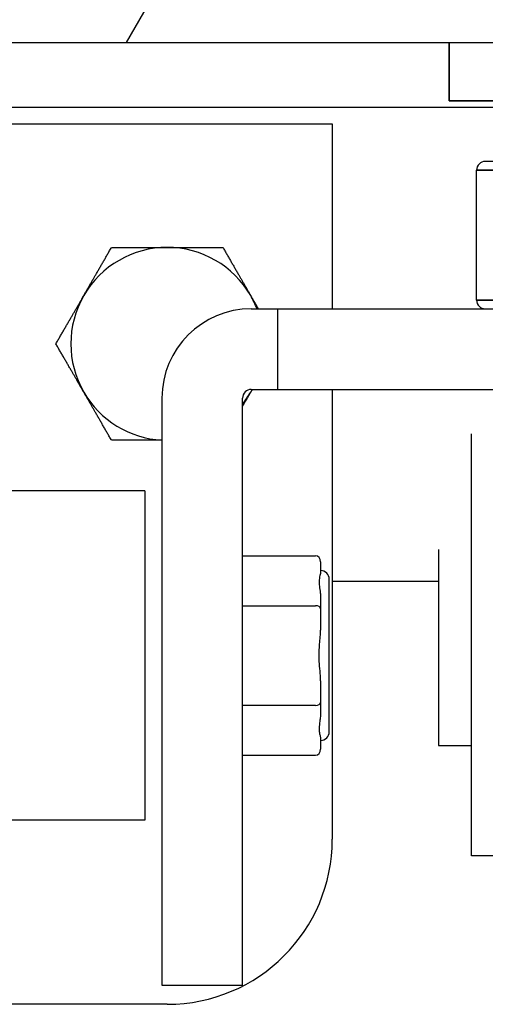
# Model space of a CAD drawing. Extents: x 785 to 1232, y 18 to 306.
# Tile 112 of 232: x 1045.37 to 1046.42, y 106.66 to 108.9. Entities that reach past the tile are written whole.
import ezdxf

# ---------------------------------------------------------------- set-up
doc = ezdxf.new("R2010")
doc.units = 0
doc.header["$LTSCALE"] = 4
doc.header["$MEASUREMENT"] = 0
doc.layers.get('0').update_dxf_attribs({"linetype": 'CONTINUOUS'})
doc.layers.get('DEFPOINTS').update_dxf_attribs({"linetype": 'CONTINUOUS'})
doc.styles.add('ROMANS', font='romans.shx')
doc.dimstyles.new('Default (ANSI)', dxfattribs={"dimscale": 20, "dimtxt": 0.07, "dimasz": 0.07, "dimexe": 0.125, "dimexo": 0.0625, "dimgap": 0.031496, "dimtad": 0, "dimtih": 1, "dimtoh": 1, "dimrnd": 1e-08, "dimzin": 0, "dimdsep": 46, "dimtxsty": 'ROMANS', "dimblk": 'Filled-1', "dimcen": 0.09, "dimdle": 0.393701, "dimclrd": 256, "dimclre": 256, "dimclrt": 256, "dimadec": 0, "dimazin": 0, "dimtfac": 0.928571, "dimtofl": 0, "dimtmove": 0, "dimatfit": 3, "dimfxl": 1, "dimtolj": 1, "dimtzin": 0, "dimlwd": -1, "dimlwe": -1, "dimarcsym": 0})

# ---------------------------------------------------------------- blocks, each defined once
blk = doc.blocks.new('Filled-1')
at = {"color": 0}
for p, q in [((0, 0), (-1, 0.1786)), ((-1, 0.1786), (-1, -0.1786)), ((-1, 0), (0, 0)), ((-1, -0.1786), (0, 0))]:
    blk.add_line(p, q, dxfattribs=at)
at = {"color": 0, "flags": 128}
blk.add_lwpolyline([(-1, -0.1786), (0, 0), (-1, 0.1786), (-1, -0.1786)], dxfattribs=at)
at = {"color": 0}
blk.add_solid([(-1, -0.1786), (0, 0), (-1, 0.1786), (-1, -0.1786)], dxfattribs=at)
blk = doc.blocks.new('*D10')
at = {"transparency": 16777216}
for p, q in [((1045.1379, 109.7467), (1045.1379, 116.1971)), ((1077.2004, 109.7154), (1077.2004, 116.1971)), ((1046.5379, 113.6971), (1056.601, 113.6971)), ((1075.8004, 113.6971), (1065.7373, 113.6971))]:
    blk.add_line(p, q, dxfattribs=at)
at = {"layer": 'DEFPOINTS', "color": 0, "transparency": 16777216}
for p in [(1045.1379, 113.6971), (1045.1379, 108.4967), (1077.2004, 108.4654)]:
    blk.add_point(p, dxfattribs=at)
at = {"transparency": 16777216, "xscale": 1.400000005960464, "yscale": 1.400000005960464, "zscale": 1.400000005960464, "rotation": 180}
blk.add_blockref('Filled-1', (1045.1379, 113.6971), dxfattribs=at)
at = {"transparency": 16777216, "xscale": 1.400000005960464, "yscale": 1.400000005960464, "zscale": 1.400000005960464}
blk.add_blockref('Filled-1', (1077.2004, 113.6971), dxfattribs=at)
at = {"transparency": 16777216, "insert": (1061.1691, 113.6971), "char_height": 1.4, "attachment_point": 5, "style": 'ROMANS'}
blk.add_mtext('\\A1;\\fTahoma|b0|i0;\\H1.8200;(32.06)\\P\\fTahoma|b0|i0;\\H1.8200;(2 PL.)', dxfattribs=at)
blk = doc.blocks.new('*D11')
at = {"transparency": 16777216}
for p, q in [((1040.8879, 109.7467), (1040.8879, 116.1971)), ((1045.1379, 109.7467), (1045.1379, 116.1971)), ((1038.8879, 113.6971), (1036.6472, 113.6971)), ((1047.1379, 113.6971), (1049.1379, 113.6971))]:
    blk.add_line(p, q, dxfattribs=at)
at = {"layer": 'DEFPOINTS', "color": 0, "transparency": 16777216}
for p in [(1045.1379, 113.6971), (1040.8879, 108.4967), (1045.1379, 108.4967)]:
    blk.add_point(p, dxfattribs=at)
at = {"transparency": 16777216, "xscale": 2, "yscale": 2, "zscale": 2}
blk.add_blockref('Filled-1', (1040.8879, 113.6971), dxfattribs=at)
at = {"transparency": 16777216, "xscale": 2, "yscale": 2, "zscale": 2, "rotation": 180}
blk.add_blockref('Filled-1', (1045.1379, 113.6971), dxfattribs=at)
at = {"transparency": 16777216, "insert": (1032.9697, 113.6971), "char_height": 2, "attachment_point": 5, "style": 'ROMANS'}
blk.add_mtext('\\A1;4.25', dxfattribs=at)
blk = doc.blocks.new('*D13')
at = {"transparency": 16777216}
for p, q in [((1008.8254, 109.7154), (1008.8254, 123.9992)), ((1077.2004, 109.7154), (1077.2004, 123.9992)), ((1010.2254, 121.4992), (1032.8527, 121.4992)), ((1075.8004, 121.4992), (1053.173, 121.4992))]:
    blk.add_line(p, q, dxfattribs=at)
at = {"layer": 'DEFPOINTS', "color": 0, "transparency": 16777216}
for p in [(1008.8254, 121.4992), (1008.8254, 108.4654), (1077.2004, 108.4654)]:
    blk.add_point(p, dxfattribs=at)
at = {"transparency": 16777216, "xscale": 1.400000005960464, "yscale": 1.400000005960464, "zscale": 1.400000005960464, "rotation": 180}
blk.add_blockref('Filled-1', (1008.8254, 121.4992), dxfattribs=at)
at = {"transparency": 16777216, "xscale": 1.400000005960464, "yscale": 1.400000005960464, "zscale": 1.400000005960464}
blk.add_blockref('Filled-1', (1077.2004, 121.4992), dxfattribs=at)
at = {"transparency": 16777216, "insert": (1043.0129, 121.4992), "char_height": 1.4, "attachment_point": 5, "style": 'ROMANS'}
blk.add_mtext('\\A1;\\fTahoma|b0|i0;\\H1.8200;(68.37)\\P\\fTahoma|b0|i0;\\H1.8200;OPENING WIDTH', dxfattribs=at)

msp = doc.modelspace()

# ---------------------------------------------------------------- hatches: boundary and pattern name
h = msp.add_hatch()
h.set_pattern_fill('ANSI31', color=256, scale=26, angle=15, style=0)
h.set_pattern_definition([(60, (777.5955, 28.138), (-2.814582, 1.625), [])])
edge = h.paths.add_edge_path()
edge.add_line((1044.1834, 108.0764), (1044.1834, 108.7007))
edge.add_line((1044.1834, 108.7007), (1044.1834, 108.7537))
edge.add_ellipse((1044.2771, 108.7537), major_axis=(-0.0937, 0), ratio=1, start_angle=349.5364, end_angle=360, ccw=False)
edge.add_ellipse((1044.2771, 108.7537), major_axis=(-0.0922, 0.017), ratio=1, start_angle=280.4636, end_angle=360, ccw=False)
edge.add_line((1044.2771, 108.8474), (1044.2927, 108.8474))
edge.add_line((1044.2927, 108.8474), (1044.949, 108.8474))
edge.add_line((1044.949, 108.8474), (1077.1387, 108.8474))
edge.add_line((1077.1387, 108.8474), (1077.795, 108.8474))
edge.add_line((1077.795, 108.8474), (1078.8816, 108.8474))
edge.add_ellipse((1078.8816, 108.7537), major_axis=(0, 0.0938), ratio=1, start_angle=270, end_angle=360, ccw=False)
edge.add_line((1078.9754, 108.7537), (1078.9754, 108.2014))
edge.add_line((1078.9754, 108.2014), (1079.0794, 108.2014))
edge.add_line((1079.0794, 108.2014), (1079.0794, 108.7537))
edge.add_ellipse((1078.8816, 108.7537), major_axis=(0.1977, 0), ratio=1, start_angle=0, end_angle=90)
edge.add_line((1078.8816, 108.9514), (1044.2771, 108.9514))
edge.add_ellipse((1044.2771, 108.7537), major_axis=(0, 0.1977), ratio=1, start_angle=0, end_angle=90)
edge.add_line((1044.0794, 108.7537), (1044.0794, 108.0764))
edge.add_line((1044.0794, 108.0764), (1044.1834, 108.0764))

# ---------------------------------------------------------------- linework, layer by layer
for p, q in [((1044.2771, 108.8474), (1078.8816, 108.8474)), ((1046.3406, 108.7152), (1046.3406, 108.8474)), ((1046.3406, 108.8474), (1046.3406, 108.7152)), ((1046.3406, 108.7152), (1046.6475, 108.7152)), ((1046.6475, 108.7152), (1046.3406, 108.7152)), ((1045.1209, 108.7007), (1046.5607, 108.7007)), ((1045.041, 108.6632), (1046.0754, 108.6632)), ((1046.0754, 108.6632), (1046.0754, 108.2428)), ((1046.9544, 108.5774), (1046.4229, 108.5774)), ((1046.4032, 108.5577), (1046.9544, 108.5577)), ((1046.9544, 108.5577), (1046.4032, 108.5577)), ((1046.4032, 108.2624), (1046.4032, 108.5577)), ((1046.4032, 108.2624), (1046.7981, 108.2624)), ((1046.7981, 108.2624), (1046.4032, 108.2624)), ((1045.8913, 108.2428), (1045.9516, 108.2428)), ((1045.9516, 108.2428), (1046.659, 108.2428)), ((1045.9516, 108.0597), (1045.9516, 108.2428)), ((1045.8913, 108.0597), (1045.9516, 108.0597)), ((1045.9516, 108.0597), (1046.659, 108.0597)), ((1046.0754, 108.0597), (1046.0754, 107.0382)), ((1045.6886, 106.7058), (1045.6886, 108.04)), ((1045.8716, 106.7058), (1045.8716, 108.04)), ((1046.3913, 107.0006), (1046.3913, 107.9587)), ((1045.6492, 107.8294), (1045.1379, 107.8294)), ((1045.6492, 107.8294), (1045.6492, 107.0813)), ((1045.8716, 107.6817), (1046.037, 107.6817)), ((1046.3163, 107.6961), (1046.3163, 107.2506)), ((1046.0488, 107.6681), (1046.0488, 107.6435)), ((1046.0685, 107.2821), (1046.0685, 107.6286)), ((1046.3163, 107.6232), (1046.0754, 107.6232)), ((1046.0488, 107.5863), (1046.0488, 107.5617)), ((1045.8716, 107.5685), (1046.037, 107.5685)), ((1046.0488, 107.5617), (1046.0488, 107.5126)), ((1046.0488, 107.3982), (1046.0488, 107.349)), ((1045.8716, 107.3422), (1046.037, 107.3422)), ((1046.0488, 107.349), (1046.0488, 107.3244)), ((1046.0488, 107.2672), (1046.0488, 107.2426)), ((1046.3163, 107.2506), (1046.3913, 107.2506)), ((1045.8716, 107.229), (1046.037, 107.229)), ((1045.6492, 107.0813), (1044.4681, 107.0813)), ((1046.6413, 107.0006), (1046.3913, 107.0006)), ((1045.8716, 106.7058), (1045.6886, 106.7058)), ((1045.7004, 106.6632), (1043.8879, 106.6632))]:
    msp.add_line(p, q)
for centre, radius, start, end in [((1046.4229, 108.5577), 0.0197, 90, 180), ((1045.7004, 108.1632), 0.219, 90, 150), ((1045.7004, 108.1632), 0.219, 30, 90), ((1045.7004, 108.1632), 0.219, 150, 210), ((1045.7004, 108.1632), 0.219, 21.3103, 30), ((1046.4229, 108.2624), 0.0197, 180, 270), ((1045.8913, 108.04), 0.2028, 90, 180), ((1045.8913, 108.04), 0.0197, 90, 180), ((1045.7004, 108.1632), 0.219, 330, 331.8019), ((1045.7004, 108.1632), 0.219, 210, 266.9115), ((1045.7004, 108.1632), 0.219, 321.4498, 330), ((1046.0488, 107.6286), 0.0197, 0, 90), ((1046.0488, 107.2821), 0.0197, 270, 0), ((1045.7004, 107.0382), 0.375, 270, 0)]:
    msp.add_arc(centre, radius, start, end)
for centre, major_axis, ratio, start_param, end_param in [((1046.037, 107.6681), (0, 0.0136), 0.866025, 4.712389, 6.283185), ((1046.037, 107.5617), (0.0118, 0), 0.57735, 0, 1.570796), ((1046.037, 107.349), (0.0118, 0), 0.57735, 4.712389, 6.283185), ((1046.037, 107.2426), (0, -0.0136), 0.866025, 0, 1.570796)]:
    msp.add_ellipse(centre, major_axis=major_axis, ratio=ratio, start_param=start_param, end_param=end_param)
for points, weights in [([(1045.5107, 108.2727), (1045.54, 108.3235), (1045.5739, 108.3822)], [1, 1.0379548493, 1]), ([(1045.5739, 108.3822), (1045.6417, 108.3822), (1045.7004, 108.3822)], [1, 1.0379548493, 1]), ([(1045.7004, 108.3822), (1045.759, 108.3822), (1045.8268, 108.3822)], [1, 1.0379548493, 1]), ([(1045.8268, 108.3822), (1045.8607, 108.3235), (1045.89, 108.2727)], [1, 1.0379548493, 1]), ([(1045.4475, 108.1632), (1045.4814, 108.2218), (1045.5107, 108.2727)], [1, 1.0379548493, 1]), ([(1045.89, 108.2727), (1045.8986, 108.2578), (1045.9073, 108.2428)], [1, 1.01081092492, 1.01546315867]), ([(1045.5107, 108.0537), (1045.4814, 108.1045), (1045.4475, 108.1632)], [1, 1.0379548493, 1]), ([(1045.8935, 108.0597), (1045.8918, 108.0567), (1045.89, 108.0537)], [1.00409041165, 1.00216917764, 1]), ([(1045.5739, 107.9442), (1045.54, 108.0028), (1045.5107, 108.0537)], [1, 1.0379548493, 1]), ([(1045.89, 108.0537), (1045.8809, 108.0379), (1045.8716, 108.0218)], [1, 1.01150972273, 1.01603885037]), ([(1045.6886, 107.9442), (1045.6353, 107.9442), (1045.5739, 107.9442)], [1.00665802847, 1.03426763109, 1])]:
    msp.add_rational_spline(points, weights, degree=2)
for points, knots in [([(1046.0488, 107.6435), (1046.0488, 107.643), (1046.0487, 107.6425), (1046.0484, 107.6405), (1046.0479, 107.6388), (1046.0469, 107.6349), (1046.0463, 107.6327), (1046.0457, 107.6283), (1046.0455, 107.6264), (1046.0453, 107.6228), (1046.0453, 107.6213), (1046.0455, 107.6174), (1046.0457, 107.615), (1046.0466, 107.608), (1046.0474, 107.6032), (1046.0484, 107.5951), (1046.0486, 107.5922), (1046.0488, 107.5883), (1046.0488, 107.5873), (1046.0488, 107.5863)], [-0.8497758, -0.8497758, -0.8497758, -0.8497758, -0.8331296, -0.8331296, -0.7901566, -0.7901566, -0.7471171, -0.7471171, -0.7163104, -0.7163104, -0.6939879, -0.6939879, -0.6627804, -0.6627804, -0.6058766, -0.6058766, -0.5768241, -0.5768241, -0.5672055, -0.5672055, -0.5672055, -0.5672055]), ([(1046.0453, 107.4554), (1046.0453, 107.4568), (1046.0453, 107.4583), (1046.0455, 107.4641), (1046.0457, 107.4683), (1046.0463, 107.4783), (1046.0469, 107.484), (1046.0479, 107.4953), (1046.0484, 107.5008), (1046.0487, 107.5084), (1046.0488, 107.5105), (1046.0488, 107.5126)], [0.705629, 0.705629, 0.705629, 0.705629, 0.7163104, 0.7163104, 0.7471171, 0.7471171, 0.7901566, 0.7901566, 0.8331295, 0.8331295, 0.8497757, 0.8497757, 0.8497757, 0.8497757]), ([(1046.0488, 107.3982), (1046.0488, 107.3995), (1046.0488, 107.4008), (1046.0486, 107.406), (1046.0484, 107.41), (1046.0474, 107.4217), (1046.0466, 107.4294), (1046.0457, 107.4418), (1046.0455, 107.4461), (1046.0453, 107.4521), (1046.0453, 107.4537), (1046.0453, 107.4554)], [0.5672054, 0.5672054, 0.5672054, 0.5672054, 0.5768241, 0.5768241, 0.6058766, 0.6058766, 0.6627804, 0.6627804, 0.6939879, 0.6939879, 0.705629, 0.705629, 0.705629, 0.705629]), ([(1046.0488, 107.3244), (1046.0488, 107.3228), (1046.0487, 107.3212), (1046.0484, 107.3157), (1046.0479, 107.3118), (1046.0469, 107.3045), (1046.0463, 107.301), (1046.0457, 107.2953), (1046.0455, 107.293), (1046.0453, 107.2892), (1046.0453, 107.2877), (1046.0455, 107.2841), (1046.0457, 107.2821), (1046.0466, 107.2768), (1046.0474, 107.2739), (1046.0484, 107.2702), (1046.0486, 107.2691), (1046.0488, 107.2678), (1046.0488, 107.2675), (1046.0488, 107.2672)], [-0.8497756, -0.8497756, -0.8497756, -0.8497756, -0.8331294, -0.8331294, -0.7901564, -0.7901564, -0.747117, -0.747117, -0.7163102, -0.7163102, -0.6939878, -0.6939878, -0.6627803, -0.6627803, -0.6058766, -0.6058766, -0.576824, -0.576824, -0.5672053, -0.5672053, -0.5672053, -0.5672053])]:
    msp.add_open_spline(points, degree=3, knots=knots)

# ---------------------------------------------------------------- dimensions: what is measured, and where the dimension line sits
for base, p1, p2, text, picture, middle in [((1008.8253618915, 121.4992303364), (1077.2003618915, 108.4654159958), (1008.8253618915, 108.4654159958), '\\fTahoma|b0|i0;\\H1.8200;(<>)\\P\\fTahoma|b0|i0;\\H1.8200;OPENING WIDTH', '*D13', (1043.0128618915, 121.4992303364)), ((1045.1379, 113.6971), (1077.2004, 108.4654), (1045.1379, 108.4967), '\\fTahoma|b0|i0;\\H1.8200;(<>)\\P\\fTahoma|b0|i0;\\H1.8200;(2 PL.)', '*D10', (1061.1691, 113.6971))]:
    dim = msp.add_linear_dim(base=base, p1=p1, p2=p2, angle=180, text=text, dimstyle='Default (ANSI)', override={"dimgap": 0.031496, "dimtih": 0, "dimtoh": 0, "dimdec": 2, "dimtol": 0, "dimlim": 0, "dimtp": 0, "dimtm": 0, "dimtdec": 2, "dimatfit": 1})
    dim.commit()
    dim.dimension.update_dxf_attribs({"geometry": picture, "text_midpoint": middle, "dimtype": 160})
dim = msp.add_linear_dim(base=(1045.1379, 113.6971), p1=(1040.8879, 108.4967), p2=(1045.1379, 108.4967), angle=180, dimstyle='Default (ANSI)', override={"dimtxt": 0.1, "dimasz": 0.1, "dimgap": 0.031496, "dimtih": 0, "dimtoh": 0, "dimdec": 2, "dimtol": 0, "dimlim": 0, "dimtp": 0, "dimtm": 0, "dimtdec": 2, "dimatfit": 1})
dim.commit()
dim.dimension.update_dxf_attribs({"geometry": '*D11', "text_midpoint": (1032.9697, 113.6971), "dimtype": 160})

doc.saveas('drawing.dxf')
